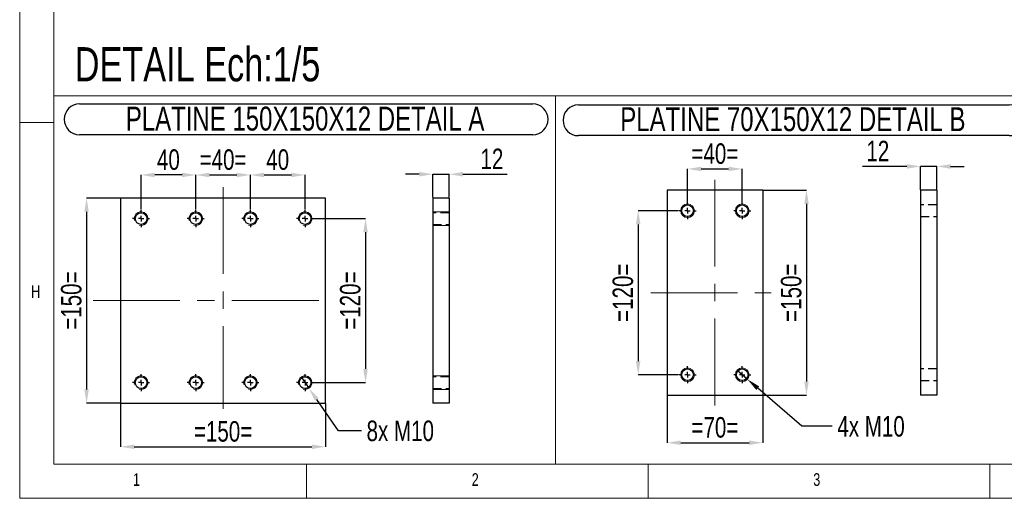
# Model space of a CAD drawing. Header units: millimetres. Extents: x 5 to 589, y 5 to 415.
# Tile 1 of 10: x 5 to 149, y 5 to 75. Entities that reach past the tile are written whole.
import ezdxf

# ---------------------------------------------------------------- set-up
doc = ezdxf.new("R2010")
doc.units = ezdxf.units.MM
doc.header["$PDSIZE"] = -1
doc.linetypes.add('CENTERX2', pattern=[20.32, 12.7, -2.54, 2.54, -2.54])
doc.linetypes.add('HIDDEN', pattern=[1.905, 1.27, -0.635])
for name, color, linetype in [('COTES', 1, 'Continuous'), ('NOTES', 6, 'Continuous'), ('TRAIT-FINS', 9, 'Continuous'), ('TRAIT-MIXTES', 3, 'CENTERX2'), ('TRAIT-TIRET', 2, 'HIDDEN')]:
    doc.layers.add(name, color=color, linetype=linetype)
doc.layers.add('TRAIT-FORT', color=4, linetype='Continuous', lineweight=25)
doc.styles.add('SLDTEXTSTYLE0', font='TXT', dxfattribs={"width": 0.75})
doc.dimstyles.new('SLDDIMSTYLE6', dxfattribs={"dimtxt": 3, "dimasz": 2, "dimexe": 0, "dimexo": 0.0625, "dimgap": 0.75, "dimtad": 1, "dimdec": 0, "dimlfac": 5, "dimrnd": 1e-09, "dimzin": 12, "dimdsep": 46, "dimtxsty": 'SLDTEXTSTYLE0', "dimsah": 1, "dimcen": 0.09, "dimadec": 0, "dimazin": 3, "dimtfac": 1, "dimtdec": 0, "dimtmove": 0, "dimatfit": 0, "dimfxl": 1, "dimfrac": 2, "dimtolj": 1, "dimtzin": 12, "dimarcsym": 0})
doc.dimstyles.new('SLDDIMSTYLE7', dxfattribs={"dimtxt": 3, "dimasz": 2, "dimexe": 0, "dimexo": 0.0625, "dimgap": 0.75, "dimtad": 1, "dimdec": 0, "dimlfac": 5, "dimrnd": 1e-09, "dimzin": 12, "dimdsep": 46, "dimtxsty": 'SLDTEXTSTYLE0', "dimsah": 1, "dimcen": 0.09, "dimadec": 0, "dimazin": 3, "dimtfac": 1, "dimtdec": 0, "dimtofl": 0, "dimtmove": 0, "dimatfit": 3, "dimfxl": 1, "dimfrac": 2, "dimtolj": 1, "dimtzin": 12, "dimarcsym": 0})
doc.dimstyles.new('SLDDIMSTYLE8', dxfattribs={"dimtxt": 3, "dimasz": 2, "dimexe": 0, "dimexo": 0.0625, "dimgap": 0.75, "dimtad": 0, "dimtih": 1, "dimtoh": 1, "dimdec": 0, "dimlfac": 5, "dimrnd": 1e-09, "dimzin": 12, "dimdsep": 46, "dimtxsty": 'SLDTEXTSTYLE0', "dimblk1": 'NONE', "dimsah": 1, "dimcen": 0, "dimadec": 0, "dimazin": 3, "dimtfac": 1, "dimtdec": 0, "dimtmove": 0, "dimatfit": 3, "dimldrblk": 'NONE', "dimfxl": 1, "dimfrac": 2, "dimtolj": 1, "dimtzin": 12, "dimarcsym": 0})

# ---------------------------------------------------------------- blocks, each defined once
blk = doc.blocks.new('_D_55')
at = {"layer": 'COTES', "color": 0, "lineweight": -2, "transparency": 16777216}
for p, q in [((30.77, 47.24), (30.77, 52.31)), ((32.77, 52.31), (36.77, 52.31)), ((38.77, 47.24), (38.77, 52.31))]:
    blk.add_line(p, q, dxfattribs=at)
at = {"layer": 'COTES', "color": 0, "transparency": 16777216}
for points in [[(32.77, 52.64), (32.77, 51.98), (30.77, 52.31)], [(36.77, 52.64), (36.77, 51.98), (38.77, 52.31)]]:
    blk.add_solid(points, dxfattribs=at)
at = {"layer": 'Defpoints', "color": 0, "transparency": 16777216}
for p in [(38.77, 52.31), (30.77, 47.17), (38.77, 47.17)]:
    blk.add_point(p, dxfattribs=at)
at = {"layer": 'COTES', "color": 0, "transparency": 16777216, "insert": (34.77, 56.06), "char_height": 3, "attachment_point": 2, "style": 'SLDTEXTSTYLE0'}
blk.add_mtext('\\A1;=40=', dxfattribs=at)
blk = doc.blocks.new('_D_56')
at = {"layer": 'COTES', "color": 0, "lineweight": -2, "transparency": 16777216}
for p, q in [((22.77, 47.24), (22.77, 52.31)), ((28.77, 52.31), (24.77, 52.31)), ((30.77, 47.24), (30.77, 52.31))]:
    blk.add_line(p, q, dxfattribs=at)
at = {"layer": 'COTES', "color": 0, "transparency": 16777216}
for points in [[(24.77, 52.64), (24.77, 51.98), (22.77, 52.31)], [(28.77, 52.64), (28.77, 51.98), (30.77, 52.31)]]:
    blk.add_solid(points, dxfattribs=at)
at = {"layer": 'Defpoints', "color": 0, "transparency": 16777216}
for p in [(22.77, 52.31), (22.77, 47.17), (30.77, 47.17)]:
    blk.add_point(p, dxfattribs=at)
at = {"layer": 'COTES', "color": 0, "transparency": 16777216, "insert": (26.77, 56.06), "char_height": 3, "attachment_point": 2, "style": 'SLDTEXTSTYLE0'}
blk.add_mtext('\\A1;40', dxfattribs=at)
blk = doc.blocks.new('_D_57')
at = {"layer": 'COTES', "color": 0, "lineweight": -2, "transparency": 16777216}
for p, q in [((38.77, 47.24), (38.77, 52.31)), ((40.77, 52.31), (44.77, 52.31)), ((46.77, 47.24), (46.77, 52.31))]:
    blk.add_line(p, q, dxfattribs=at)
at = {"layer": 'COTES', "color": 0, "transparency": 16777216}
for points in [[(40.77, 52.64), (40.77, 51.98), (38.77, 52.31)], [(44.77, 52.64), (44.77, 51.98), (46.77, 52.31)]]:
    blk.add_solid(points, dxfattribs=at)
at = {"layer": 'Defpoints', "color": 0, "transparency": 16777216}
for p in [(46.77, 52.31), (38.77, 47.17), (46.77, 47.17)]:
    blk.add_point(p, dxfattribs=at)
at = {"layer": 'COTES', "color": 0, "transparency": 16777216, "insert": (42.77, 56.06), "char_height": 3, "attachment_point": 2, "style": 'SLDTEXTSTYLE0'}
blk.add_mtext('\\A1;40', dxfattribs=at)
blk = doc.blocks.new('_D_58')
at = {"layer": 'COTES', "color": 0, "lineweight": -2, "transparency": 16777216}
for p, q in [((48.08, 45.92), (55.63, 45.92)), ((55.63, 43.92), (55.63, 23.92)), ((48.08, 21.92), (55.63, 21.92))]:
    blk.add_line(p, q, dxfattribs=at)
at = {"layer": 'COTES', "color": 0, "transparency": 16777216}
for points in [[(55.3, 43.92), (55.96, 43.92), (55.63, 45.92)], [(55.3, 23.92), (55.96, 23.92), (55.63, 21.92)]]:
    blk.add_solid(points, dxfattribs=at)
at = {"layer": 'Defpoints', "color": 0, "transparency": 16777216}
for p in [(48.02, 45.92), (48.02, 21.92), (55.63, 21.92)]:
    blk.add_point(p, dxfattribs=at)
at = {"layer": 'COTES', "color": 0, "transparency": 16777216, "insert": (51.88, 33.92), "char_height": 3, "attachment_point": 2, "rotation": 90, "style": 'SLDTEXTSTYLE0'}
blk.add_mtext('\\A1;=120=', dxfattribs=at)
blk = doc.blocks.new('_D_59')
at = {"layer": 'COTES', "color": 0, "lineweight": -2, "transparency": 16777216}
for p, q in [((19.71, 48.92), (14.79, 48.92)), ((14.79, 46.92), (14.79, 20.92)), ((19.71, 18.92), (14.79, 18.92))]:
    blk.add_line(p, q, dxfattribs=at)
at = {"layer": 'COTES', "color": 0, "transparency": 16777216}
for points in [[(14.46, 46.92), (15.12, 46.92), (14.79, 48.92)], [(14.46, 20.92), (15.12, 20.92), (14.79, 18.92)]]:
    blk.add_solid(points, dxfattribs=at)
at = {"layer": 'Defpoints', "color": 0, "transparency": 16777216}
for p in [(19.77, 48.92), (14.79, 18.92), (19.77, 18.92)]:
    blk.add_point(p, dxfattribs=at)
at = {"layer": 'COTES', "color": 0, "transparency": 16777216, "insert": (11.04, 33.92), "char_height": 3, "attachment_point": 2, "rotation": 90, "style": 'SLDTEXTSTYLE0'}
blk.add_mtext('\\A1;=150=', dxfattribs=at)
blk = doc.blocks.new('_D_60')
at = {"layer": 'COTES', "color": 0, "lineweight": -2, "transparency": 16777216}
for p, q in [((19.77, 18.86), (19.77, 12.54)), ((49.77, 18.86), (49.77, 12.54)), ((21.77, 12.54), (47.77, 12.54))]:
    blk.add_line(p, q, dxfattribs=at)
at = {"layer": 'COTES', "color": 0, "transparency": 16777216}
for points in [[(21.77, 12.87), (21.77, 12.21), (19.77, 12.54)], [(47.77, 12.87), (47.77, 12.21), (49.77, 12.54)]]:
    blk.add_solid(points, dxfattribs=at)
at = {"layer": 'Defpoints', "color": 0, "transparency": 16777216}
for p in [(19.77, 18.92), (49.77, 18.92), (49.77, 12.54)]:
    blk.add_point(p, dxfattribs=at)
at = {"layer": 'COTES', "color": 0, "transparency": 16777216, "insert": (34.77, 16.29), "char_height": 3, "attachment_point": 2, "style": 'SLDTEXTSTYLE0'}
blk.add_mtext('\\A1;=150=', dxfattribs=at)
blk = doc.blocks.new('_D_61')
at = {"layer": 'COTES', "color": 0, "lineweight": -2, "transparency": 16777216}
for p, q in [((46.2, 22.75), (47.34, 21.1)), ((51.67, 14.87), (48.48, 19.46)), ((55.03, 14.87), (51.67, 14.87))]:
    blk.add_line(p, q, dxfattribs=at)
at = {"layer": 'COTES', "color": 0, "transparency": 16777216}
blk.add_solid([(48.76, 19.65), (48.21, 19.27), (47.34, 21.1)], dxfattribs=at)
at = {"layer": 'Defpoints', "color": 0, "transparency": 16777216}
for p in [(46.2, 22.75), (47.34, 21.1)]:
    blk.add_point(p, dxfattribs=at)
at = {"layer": 'COTES', "color": 0, "transparency": 16777216, "insert": (55.78, 16.37), "char_height": 3, "attachment_point": 1, "style": 'SLDTEXTSTYLE0'}
blk.add_mtext('\\A1;8x M10', dxfattribs=at)
blk = doc.blocks.new('_None')
blk = doc.blocks.new('SW_NOTE_26')
at = {"layer": 'NOTES', "color": 0}
for p, q in [((-0.04, 4.9), (66.31, 4.9)), ((66.31, 0.4), (-0.04, 0.4))]:
    blk.add_line(p, q, dxfattribs=at)
for centre, start, end in [((-0.04, 2.65), 90, 270), ((66.31, 2.65), 270, 90)]:
    blk.add_arc(centre, 2.25, start, end, dxfattribs=at)
at = {"layer": 'NOTES', "color": 0, "insert": (32.98, 4.51), "char_height": 3.5, "attachment_point": 2, "style": 'SLDTEXTSTYLE0'}
blk.add_mtext('PLATINE 150X150X12 DETAIL A', dxfattribs=at)
blk = doc.blocks.new('SW_CENTERMARKSYMBOL_60')
at = {"layer": 'TRAIT-MIXTES', "color": 0}
for p, q in [((-0.8, 0), (-1.25, 0)), ((0, 0), (-0.4, 0)), ((0, 0.8), (0, 1.25)), ((0, 0), (0, 0.4)), ((0, 0), (0, -0.4)), ((0, 0), (0.4, 0)), ((0.8, 0), (1.25, 0)), ((0, -0.8), (0, -1.25))]:
    blk.add_line(p, q, dxfattribs=at)
blk = doc.blocks.new('SW_CENTERMARKSYMBOL_61')
at = {"layer": 'TRAIT-MIXTES', "color": 0}
for p, q in [((-0.8, 0), (-1.25, 0)), ((0, 0), (-0.4, 0)), ((0, 0.8), (0, 1.25)), ((0, 0), (0, 0.4)), ((0, 0), (0, -0.4)), ((0, 0), (0.4, 0)), ((0.8, 0), (1.25, 0)), ((0, -0.8), (0, -1.25))]:
    blk.add_line(p, q, dxfattribs=at)
blk = doc.blocks.new('SW_CENTERMARKSYMBOL_62')
at = {"layer": 'TRAIT-MIXTES', "color": 0}
for p, q in [((-0.8, 0), (-1.25, 0)), ((0, 0), (-0.4, 0)), ((0, 0.8), (0, 1.25)), ((0, 0), (0, 0.4)), ((0, 0), (0, -0.4)), ((0, 0), (0.4, 0)), ((0.8, 0), (1.25, 0)), ((0, -0.8), (0, -1.25))]:
    blk.add_line(p, q, dxfattribs=at)
blk = doc.blocks.new('SW_CENTERMARKSYMBOL_63')
at = {"layer": 'TRAIT-MIXTES', "color": 0}
for p, q in [((-0.8, 0), (-1.25, 0)), ((0, 0), (-0.4, 0)), ((0, 0.8), (0, 1.25)), ((0, 0), (0, 0.4)), ((0, 0), (0, -0.4)), ((0, 0), (0.4, 0)), ((0.8, 0), (1.25, 0)), ((0, -0.8), (0, -1.25))]:
    blk.add_line(p, q, dxfattribs=at)
blk = doc.blocks.new('SW_CENTERMARKSYMBOL_64')
at = {"layer": 'TRAIT-MIXTES', "color": 0}
for p, q in [((-0.8, 0), (-1.25, 0)), ((0, 0), (-0.4, 0)), ((0, 0.8), (0, 1.25)), ((0, 0), (0, 0.4)), ((0, 0), (0, -0.4)), ((0, 0), (0.4, 0)), ((0.8, 0), (1.25, 0)), ((0, -0.8), (0, -1.25))]:
    blk.add_line(p, q, dxfattribs=at)
blk = doc.blocks.new('SW_CENTERMARKSYMBOL_65')
at = {"layer": 'TRAIT-MIXTES', "color": 0}
for p, q in [((-0.8, 0), (-1.25, 0)), ((0, 0), (-0.4, 0)), ((0, 0.8), (0, 1.25)), ((0, 0), (0, 0.4)), ((0, 0), (0, -0.4)), ((0, 0), (0.4, 0)), ((0.8, 0), (1.25, 0)), ((0, -0.8), (0, -1.25))]:
    blk.add_line(p, q, dxfattribs=at)
blk = doc.blocks.new('SW_CENTERMARKSYMBOL_66')
at = {"layer": 'TRAIT-MIXTES', "color": 0}
for p, q in [((-0.8, 0), (-1.25, 0)), ((0, 0), (-0.4, 0)), ((0, 0.8), (0, 1.25)), ((0, 0), (0, 0.4)), ((0, 0), (0, -0.4)), ((0, 0), (0.4, 0)), ((0.8, 0), (1.25, 0)), ((0, -0.8), (0, -1.25))]:
    blk.add_line(p, q, dxfattribs=at)
blk = doc.blocks.new('SW_CENTERMARKSYMBOL_67')
at = {"layer": 'TRAIT-MIXTES', "color": 0}
for p, q in [((-0.8, 0), (-1.25, 0)), ((0, 0), (-0.4, 0)), ((0, 0.8), (0, 1.25)), ((0, 0), (0, 0.4)), ((0, 0), (0, -0.4)), ((0, 0), (0.4, 0)), ((0.8, 0), (1.25, 0)), ((0, -0.8), (0, -1.25))]:
    blk.add_line(p, q, dxfattribs=at)
blk = doc.blocks.new('_D_67')
at = {"layer": 'COTES', "color": 0, "lineweight": -2, "transparency": 16777216}
for p, q in [((110.01, 23.73), (111.53, 22.42)), ((119.5, 15.53), (113.04, 21.12)), ((123.95, 15.53), (119.5, 15.53))]:
    blk.add_line(p, q, dxfattribs=at)
at = {"layer": 'COTES', "color": 0, "transparency": 16777216}
blk.add_solid([(113.26, 21.37), (112.82, 20.86), (111.53, 22.42)], dxfattribs=at)
at = {"layer": 'Defpoints', "color": 0, "transparency": 16777216}
for p in [(110.01, 23.73), (111.53, 22.42)]:
    blk.add_point(p, dxfattribs=at)
at = {"layer": 'COTES', "color": 0, "transparency": 16777216, "insert": (124.7, 17.03), "char_height": 3, "attachment_point": 1, "style": 'SLDTEXTSTYLE0'}
blk.add_mtext('\\A1;4x M10', dxfattribs=at)
blk = doc.blocks.new('_D_68')
at = {"layer": 'COTES', "color": 0, "lineweight": -2, "transparency": 16777216}
for p, q in [((102.77, 48.39), (102.77, 53.19)), ((104.77, 53.19), (108.77, 53.19)), ((110.77, 48.39), (110.77, 53.19))]:
    blk.add_line(p, q, dxfattribs=at)
at = {"layer": 'COTES', "color": 0, "transparency": 16777216}
for points in [[(104.77, 53.52), (104.77, 52.86), (102.77, 53.19)], [(108.77, 53.52), (108.77, 52.86), (110.77, 53.19)]]:
    blk.add_solid(points, dxfattribs=at)
at = {"layer": 'Defpoints', "color": 0, "transparency": 16777216}
for p in [(110.77, 53.19), (102.77, 48.33), (110.77, 48.33)]:
    blk.add_point(p, dxfattribs=at)
at = {"layer": 'COTES', "color": 0, "transparency": 16777216, "insert": (106.77, 56.94), "char_height": 3, "attachment_point": 2, "style": 'SLDTEXTSTYLE0'}
blk.add_mtext('\\A1;=40=', dxfattribs=at)
blk = doc.blocks.new('_D_69')
at = {"layer": 'COTES', "color": 0, "lineweight": -2, "transparency": 16777216}
for p, q in [((101.46, 47.08), (95.54, 47.08)), ((95.54, 45.08), (95.54, 25.08)), ((101.46, 23.08), (95.54, 23.08))]:
    blk.add_line(p, q, dxfattribs=at)
at = {"layer": 'COTES', "color": 0, "transparency": 16777216}
for points in [[(95.21, 45.08), (95.87, 45.08), (95.54, 47.08)], [(95.21, 25.08), (95.87, 25.08), (95.54, 23.08)]]:
    blk.add_solid(points, dxfattribs=at)
at = {"layer": 'Defpoints', "color": 0, "transparency": 16777216}
for p in [(101.52, 47.08), (95.54, 23.08), (101.52, 23.08)]:
    blk.add_point(p, dxfattribs=at)
at = {"layer": 'COTES', "color": 0, "transparency": 16777216, "insert": (91.79, 35.08), "char_height": 3, "attachment_point": 2, "rotation": 90, "style": 'SLDTEXTSTYLE0'}
blk.add_mtext('\\A1;=120=', dxfattribs=at)
blk = doc.blocks.new('_D_70')
at = {"layer": 'COTES', "color": 0, "lineweight": -2, "transparency": 16777216}
for p, q in [((99.77, 20.02), (99.77, 13.13)), ((113.77, 20.02), (113.77, 13.13)), ((101.77, 13.13), (111.77, 13.13))]:
    blk.add_line(p, q, dxfattribs=at)
at = {"layer": 'COTES', "color": 0, "transparency": 16777216}
for points in [[(101.77, 13.46), (101.77, 12.8), (99.77, 13.13)], [(111.77, 13.46), (111.77, 12.8), (113.77, 13.13)]]:
    blk.add_solid(points, dxfattribs=at)
at = {"layer": 'Defpoints', "color": 0, "transparency": 16777216}
for p in [(99.77, 20.08), (113.77, 20.08), (113.77, 13.13)]:
    blk.add_point(p, dxfattribs=at)
at = {"layer": 'COTES', "color": 0, "transparency": 16777216, "insert": (106.77, 16.88), "char_height": 3, "attachment_point": 2, "style": 'SLDTEXTSTYLE0'}
blk.add_mtext('\\A1;=70=', dxfattribs=at)
blk = doc.blocks.new('_D_71')
at = {"layer": 'COTES', "color": 0, "lineweight": -2, "transparency": 16777216}
for p, q in [((113.83, 50.08), (120.18, 50.08)), ((120.18, 48.08), (120.18, 22.08)), ((113.83, 20.08), (120.18, 20.08))]:
    blk.add_line(p, q, dxfattribs=at)
at = {"layer": 'COTES', "color": 0, "transparency": 16777216}
for points in [[(119.85, 48.08), (120.51, 48.08), (120.18, 50.08)], [(119.85, 22.08), (120.51, 22.08), (120.18, 20.08)]]:
    blk.add_solid(points, dxfattribs=at)
at = {"layer": 'Defpoints', "color": 0, "transparency": 16777216}
for p in [(113.77, 50.08), (113.77, 20.08), (120.18, 20.08)]:
    blk.add_point(p, dxfattribs=at)
at = {"layer": 'COTES', "color": 0, "transparency": 16777216, "insert": (116.43, 35.08), "char_height": 3, "attachment_point": 2, "rotation": 90, "style": 'SLDTEXTSTYLE0'}
blk.add_mtext('\\A1;=150=', dxfattribs=at)
blk = doc.blocks.new('SW_NOTE_28')
at = {"layer": 'NOTES', "color": 0}
for p, q in [((-0.12, 4.85), (62.95, 4.85)), ((62.95, 0.35), (-0.12, 0.35))]:
    blk.add_line(p, q, dxfattribs=at)
for centre, start, end in [((-0.12, 2.6), 90, 270), ((62.95, 2.6), 270, 90)]:
    blk.add_arc(centre, 2.25, start, end, dxfattribs=at)
at = {"layer": 'NOTES', "color": 0, "insert": (31.28, 4.51), "char_height": 3.5, "attachment_point": 2, "style": 'SLDTEXTSTYLE0'}
blk.add_mtext('PLATINE 70X150X12 DETAIL B', dxfattribs=at)
blk = doc.blocks.new('SW_CENTERMARKSYMBOL_72')
at = {"layer": 'TRAIT-MIXTES', "color": 0}
for p, q in [((-0.8, 0), (-1.25, 0)), ((0, 0), (-0.4, 0)), ((0, 0.8), (0, 1.25)), ((0, 0), (0, 0.4)), ((0, 0), (0, -0.4)), ((0, 0), (0.4, 0)), ((0.8, 0), (1.25, 0)), ((0, -0.8), (0, -1.25))]:
    blk.add_line(p, q, dxfattribs=at)
blk = doc.blocks.new('SW_CENTERMARKSYMBOL_73')
at = {"layer": 'TRAIT-MIXTES', "color": 0}
for p, q in [((-0.8, 0), (-1.25, 0)), ((0, 0), (-0.4, 0)), ((0, 0.8), (0, 1.25)), ((0, 0), (0, 0.4)), ((0, 0), (0, -0.4)), ((0, 0), (0.4, 0)), ((0.8, 0), (1.25, 0)), ((0, -0.8), (0, -1.25))]:
    blk.add_line(p, q, dxfattribs=at)
blk = doc.blocks.new('SW_CENTERMARKSYMBOL_74')
at = {"layer": 'TRAIT-MIXTES', "color": 0}
for p, q in [((-0.8, 0), (-1.25, 0)), ((0, 0), (-0.4, 0)), ((0, 0.8), (0, 1.25)), ((0, 0), (0, 0.4)), ((0, 0), (0, -0.4)), ((0, 0), (0.4, 0)), ((0.8, 0), (1.25, 0)), ((0, -0.8), (0, -1.25))]:
    blk.add_line(p, q, dxfattribs=at)
blk = doc.blocks.new('SW_CENTERMARKSYMBOL_75')
at = {"layer": 'TRAIT-MIXTES', "color": 0}
for p, q in [((-0.8, 0), (-1.25, 0)), ((0, 0), (-0.4, 0)), ((0, 0.8), (0, 1.25)), ((0, 0), (0, 0.4)), ((0, 0), (0, -0.4)), ((0, 0), (0.4, 0)), ((0.8, 0), (1.25, 0)), ((0, -0.8), (0, -1.25))]:
    blk.add_line(p, q, dxfattribs=at)
blk = doc.blocks.new('_D_72')
at = {"layer": 'COTES', "color": 0, "lineweight": -2, "transparency": 16777216}
for p, q in [((63.48, 52.42), (61.48, 52.42)), ((65.48, 48.99), (65.48, 52.42)), ((65.48, 52.42), (67.88, 52.42)), ((67.88, 48.99), (67.88, 52.42)), ((69.88, 52.42), (76.38, 52.42))]:
    blk.add_line(p, q, dxfattribs=at)
at = {"layer": 'COTES', "color": 0, "transparency": 16777216}
for points in [[(63.48, 52.75), (63.48, 52.08), (65.48, 52.42)], [(69.88, 52.75), (69.88, 52.08), (67.88, 52.42)]]:
    blk.add_solid(points, dxfattribs=at)
at = {"layer": 'Defpoints', "color": 0, "transparency": 16777216}
for p in [(65.48, 52.42), (65.48, 48.92), (67.88, 48.92)]:
    blk.add_point(p, dxfattribs=at)
at = {"layer": 'COTES', "color": 0, "transparency": 16777216, "insert": (74.13, 56.17), "char_height": 3, "attachment_point": 2, "style": 'SLDTEXTSTYLE0'}
blk.add_mtext('\\A1;12', dxfattribs=at)
blk = doc.blocks.new('_D_73')
at = {"layer": 'COTES', "color": 0, "lineweight": -2, "transparency": 16777216}
for p, q in [((134.87, 53.56), (128.37, 53.56)), ((136.87, 50.14), (136.87, 53.56)), ((139.27, 53.56), (136.87, 53.56)), ((139.27, 50.14), (139.27, 53.56)), ((141.27, 53.56), (143.27, 53.56))]:
    blk.add_line(p, q, dxfattribs=at)
at = {"layer": 'COTES', "color": 0, "transparency": 16777216}
for points in [[(134.87, 53.89), (134.87, 53.22), (136.87, 53.56)], [(141.27, 53.89), (141.27, 53.22), (139.27, 53.56)]]:
    blk.add_solid(points, dxfattribs=at)
at = {"layer": 'Defpoints', "color": 0, "transparency": 16777216}
for p in [(136.87, 53.56), (136.87, 50.08), (139.27, 50.08)]:
    blk.add_point(p, dxfattribs=at)
at = {"layer": 'COTES', "color": 0, "transparency": 16777216, "insert": (130.62, 57.31), "char_height": 3, "attachment_point": 2, "style": 'SLDTEXTSTYLE0'}
blk.add_mtext('\\A1;12', dxfattribs=at)

msp = doc.modelspace()

# ---------------------------------------------------------------- linework, layer by layer
at = {"lineweight": 18}
for p, q in [((5, 415), (5, 5)), ((10, 410), (10, 10)), ((10, 10), (10, 63.91)), ((10, 63.91), (83.44, 63.91)), ((83.44, 10), (83.44, 63.91)), ((83.44, 10), (83.44, 63.91)), ((83.44, 63.91), (153.58, 63.91)), ((10, 60), (5, 60)), ((10, 10), (83.44, 10)), ((10, 10), (584, 10)), ((47, 5), (47, 10)), ((83.44, 10), (153.58, 10)), ((97, 10), (97, 5)), ((147, 5), (147, 10)), ((5, 5), (589, 5))]:
    msp.add_line(p, q, dxfattribs=at)
at = {"layer": 'TRAIT-FINS', "lineweight": 18}
for p, q in [((67.88, 46.92), (65.48, 46.92)), ((65.48, 46.92), (65.48, 44.92)), ((67.88, 46.92), (65.48, 46.92)), ((65.48, 46.92), (65.48, 44.92)), ((67.88, 46.92), (65.48, 46.92)), ((65.48, 46.92), (65.48, 44.92)), ((67.88, 46.92), (65.48, 46.92)), ((65.48, 46.92), (65.48, 44.92)), ((67.88, 44.92), (65.48, 44.92)), ((67.88, 44.92), (65.48, 44.92)), ((67.88, 44.92), (65.48, 44.92)), ((67.88, 44.92), (65.48, 44.92)), ((67.88, 22.92), (65.48, 22.92)), ((65.48, 22.92), (65.48, 20.92)), ((67.88, 22.92), (65.48, 22.92)), ((65.48, 22.92), (65.48, 20.92)), ((67.88, 22.92), (65.48, 22.92)), ((65.48, 22.92), (65.48, 20.92)), ((67.88, 22.92), (65.48, 22.92)), ((65.48, 22.92), (65.48, 20.92)), ((67.88, 20.92), (65.48, 20.92)), ((67.88, 20.92), (65.48, 20.92)), ((67.88, 20.92), (65.48, 20.92)), ((67.88, 20.92), (65.48, 20.92))]:
    msp.add_line(p, q, dxfattribs=at)
for centre in [(102.77, 47.08), (110.77, 47.08), (102.77, 23.08), (110.77, 23.08)]:
    msp.add_circle(centre, 1, dxfattribs=at)
for centre in [(22.77, 45.92), (30.77, 45.92), (38.77, 45.92), (46.77, 45.92), (22.77, 21.92), (30.77, 21.92), (38.77, 21.92), (46.77, 21.92)]:
    msp.add_arc(centre, 1, 255, 195, dxfattribs=at)
at = {"layer": 'TRAIT-FORT', "lineweight": 25}
for p, q in [((99.77, 50.08), (99.77, 20.08)), ((113.77, 50.08), (99.77, 50.08)), ((113.77, 50.08), (113.77, 20.08)), ((136.87, 50.08), (136.87, 20.08)), ((139.27, 50.08), (136.87, 50.08)), ((139.27, 50.08), (139.27, 20.08)), ((49.77, 48.92), (19.77, 48.92)), ((19.77, 48.92), (19.77, 18.92)), ((49.77, 18.92), (49.77, 48.92)), ((67.88, 48.92), (65.48, 48.92)), ((65.48, 48.92), (65.48, 18.92)), ((67.88, 48.92), (67.88, 18.92)), ((19.77, 18.92), (49.77, 18.92)), ((67.88, 18.92), (65.48, 18.92)), ((99.77, 20.08), (113.77, 20.08)), ((139.27, 20.08), (136.87, 20.08))]:
    msp.add_line(p, q, dxfattribs=at)
for centre in [(102.77, 47.08), (110.77, 47.08), (22.77, 45.92), (30.77, 45.92), (38.77, 45.92), (46.77, 45.92), (102.77, 23.08), (110.77, 23.08), (22.77, 21.92), (30.77, 21.92), (38.77, 21.92), (46.77, 21.92)]:
    msp.add_circle(centre, 0.85, dxfattribs=at)
at = {"layer": 'TRAIT-MIXTES', "lineweight": 18}
for p, q in [((34.77, 50.52), (34.77, 18.11)), ((106.77, 51.61), (106.77, 18.43)), ((97.4, 35.08), (115.02, 35.08)), ((15.76, 33.92), (50.97, 33.92))]:
    msp.add_line(p, q, dxfattribs=at)
at = {"layer": 'TRAIT-TIRET'}
for p, q in [((139.27, 47.93), (136.87, 47.93)), ((67.88, 46.77), (65.48, 46.77)), ((136.87, 46.23), (139.27, 46.23)), ((65.48, 45.07), (67.88, 45.07)), ((139.27, 23.93), (136.87, 23.93)), ((67.88, 22.77), (65.48, 22.77)), ((136.87, 22.23), (139.27, 22.23)), ((65.48, 21.07), (67.88, 21.07))]:
    msp.add_line(p, q, dxfattribs=at)

# ---------------------------------------------------------------- block references
at = {"layer": 'NOTES'}
for name, p in [('SW_NOTE_26', (13.8, 57.8)), ('SW_NOTE_28', (86.91, 57.71))]:
    msp.add_blockref(name, p, dxfattribs=at)
at = {"layer": 'TRAIT-MIXTES'}
for name, p in [('SW_CENTERMARKSYMBOL_73', (102.77, 47.08)), ('SW_CENTERMARKSYMBOL_72', (110.77, 47.08)), ('SW_CENTERMARKSYMBOL_63', (22.77, 45.92)), ('SW_CENTERMARKSYMBOL_62', (30.77, 45.92)), ('SW_CENTERMARKSYMBOL_60', (38.77, 45.92)), ('SW_CENTERMARKSYMBOL_61', (46.77, 45.92)), ('SW_CENTERMARKSYMBOL_64', (22.77, 21.92)), ('SW_CENTERMARKSYMBOL_65', (30.77, 21.92)), ('SW_CENTERMARKSYMBOL_66', (38.77, 21.92)), ('SW_CENTERMARKSYMBOL_67', (46.77, 21.92)), ('SW_CENTERMARKSYMBOL_74', (102.77, 23.08)), ('SW_CENTERMARKSYMBOL_75', (110.77, 23.08))]:
    msp.add_blockref(name, p, dxfattribs=at)

# ---------------------------------------------------------------- texts
at = {"layer": 'NOTES', "attachment_point": 1, "style": 'SLDTEXTSTYLE0'}
for s, insert, char_height in [('DETAIL Ech:1/5', (13.06, 71.01), 5), ('H', (6.67, 36.17), 1.85), ('1', (21.58, 8.67), 1.85), ('2', (71.17, 8.67), 1.85), ('3', (121.17, 8.67), 1.85)]:
    msp.add_mtext(s, dxfattribs=dict(at, insert=insert, char_height=char_height))

# ---------------------------------------------------------------- dimensions: what is measured, and where the dimension line sits
at = {"layer": 'COTES'}
for base, p1, p2, dimstyle, picture, middle in [((65.48, 52.42), (67.88, 48.92), (65.48, 48.92), 'SLDDIMSTYLE6', '_D_72', (74.13, 52.42)), ((136.87, 53.56), (139.27, 50.08), (136.87, 50.08), 'SLDDIMSTYLE6', '_D_73', (130.62, 53.56)), ((22.77, 52.31), (30.77, 47.17), (22.77, 47.17), 'SLDDIMSTYLE7', '_D_56', (26.77, 52.31)), ((46.77, 52.31), (38.77, 47.17), (46.77, 47.17), 'SLDDIMSTYLE7', '_D_57', (42.77, 52.31))]:
    dim = msp.add_linear_dim(base=base, p1=p1, p2=p2, dimstyle=dimstyle, dxfattribs=at)
    dim.commit()
    dim.dimension.update_dxf_attribs({"geometry": picture, "text_midpoint": middle, "dimtype": 160})
for base, p1, p2, dimstyle, picture, middle in [((110.77, 53.19), (102.77, 48.33), (110.77, 48.33), 'SLDDIMSTYLE6', '_D_68', (106.77, 53.19)), ((38.77, 52.31), (30.77, 47.17), (38.77, 47.17), 'SLDDIMSTYLE6', '_D_55', (34.77, 52.31)), ((49.77, 12.54), (19.77, 18.92), (49.77, 18.92), 'SLDDIMSTYLE7', '_D_60', (34.77, 12.54)), ((113.77, 13.13), (99.77, 20.08), (113.77, 20.08), 'SLDDIMSTYLE7', '_D_70', (106.77, 13.13))]:
    dim = msp.add_linear_dim(base=base, p1=p1, p2=p2, text='=<>=', dimstyle=dimstyle, dxfattribs=at)
    dim.commit()
    dim.dimension.update_dxf_attribs({"geometry": picture, "text_midpoint": middle, "dimtype": 160})
for base, p1, p2, picture, middle in [((120.18, 20.08), (113.77, 50.08), (113.77, 20.08), '_D_71', (120.18, 35.08)), ((14.79, 18.92), (19.77, 48.92), (19.77, 18.92), '_D_59', (14.79, 33.92)), ((95.54, 23.08), (101.52, 47.08), (101.52, 23.08), '_D_69', (95.54, 35.08)), ((55.63, 21.92), (48.02, 45.92), (48.02, 21.92), '_D_58', (55.63, 33.92))]:
    dim = msp.add_linear_dim(base=base, p1=p1, p2=p2, angle=90, text='=<>=', dimstyle='SLDDIMSTYLE7', dxfattribs=at)
    dim.commit()
    dim.dimension.update_dxf_attribs({"geometry": picture, "text_midpoint": middle, "dimtype": 160})
for p1, p2, text, picture, middle in [((110.01, 23.73), (111.53, 22.42), '4x M<>', '_D_67', (130.51, 15.53)), ((46.2, 22.75), (47.34, 21.1), '8x M10', '_D_61', (61.59, 14.87))]:
    dim = msp.add_diameter_dim_2p(p1=p1, p2=p2, text=text, dimstyle='SLDDIMSTYLE8', override={"dimpost": '<>'}, dxfattribs=at)
    dim.commit()
    dim.dimension.update_dxf_attribs({"geometry": picture, "text_midpoint": middle, "dimtype": 163})

doc.saveas('drawing.dxf')
